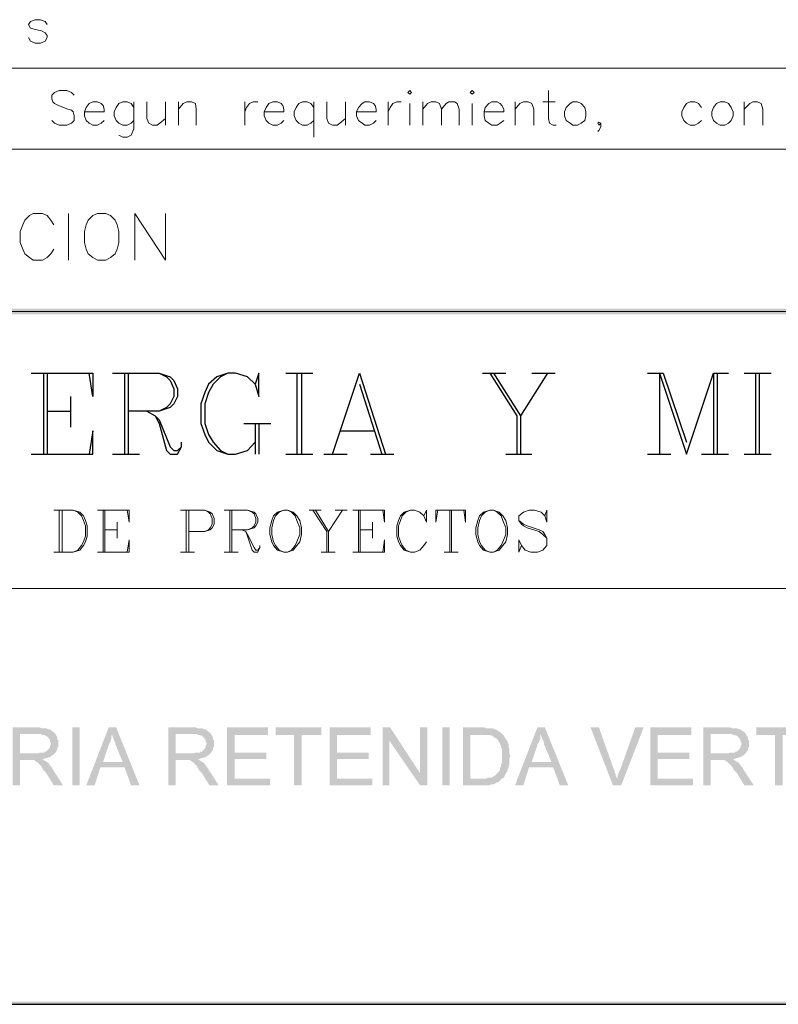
# Model space of a CAD drawing. Header units: millimetres. Extents: x 8 to 202, y 3 to 294.
# Tile 8 of 14: x 117 to 152, y 3 to 48. Entities that reach past the tile are written whole.
import ezdxf

# ---------------------------------------------------------------- set-up
doc = ezdxf.new("R2010")
doc.units = ezdxf.units.MM
doc.layers.add('DGE_CONTORNOS', color=7, linetype='Continuous', lineweight=0)
doc.layers.add('DGE_RELLENO', color=7, linetype='Continuous', lineweight=0)

msp = doc.modelspace()

# ---------------------------------------------------------------- hatches: boundary and pattern name
at = {"layer": 'DGE_RELLENO', "true_color": 0x000000}
for points in [[(23.4527, 34.8263), (23.7067, 34.5723), (201.9723, 34.8263)], [(23.7067, 34.5723), (201.9723, 34.8263), (201.8453, 34.5723)], [(118.3217, 15.8186), (117.1787, 15.8186), (117.1787, 13.1939), (117.5173, 13.1939), (117.5173, 14.3369), (117.8983, 14.3369), (118.5333, 14.3793), (118.5757, 14.3793), (118.6603, 14.4216), (118.745, 14.4216), (118.7873, 14.464), (118.872, 14.464), (118.9143, 14.5063), (118.999, 14.5486), (119.0413, 14.5909), (119.0837, 14.6333), (117.5173, 14.6333), (117.5173, 15.5223), (118.3217, 15.5223), (119.0837, 15.5646), (119.0413, 15.607), (118.9567, 15.6493), (118.9143, 15.6916), (118.872, 15.7339), (118.7873, 15.7339), (118.7027, 15.7763), (118.491, 15.7763), (118.4063, 15.8186)], [(119.888, 15.8186), (120.2267, 15.8186), (120.2267, 13.1939), (119.888, 13.1939), (119.888, 15.8186)], [(121.8777, 15.8186), (121.539, 15.8186), (120.523, 13.1939), (120.904, 13.1939), (121.158, 13.9983), (122.2587, 13.9983), (121.285, 14.2523), (121.539, 15.0143), (121.539, 15.0566), (121.5813, 15.0989), (121.6237, 15.1836), (121.6237, 15.2259), (121.666, 15.3106), (121.666, 15.4376), (121.7083, 15.5223)], [(121.8777, 15.8186), (121.7083, 15.5223), (121.7083, 15.4376), (121.7507, 15.3529), (121.7507, 15.3106), (121.793, 15.2259), (121.8353, 15.1413), (121.8353, 15.0566), (121.8777, 14.972), (122.174, 14.2523), (121.285, 14.2523), (122.2587, 13.9983), (122.555, 13.1939), (122.936, 13.1939)], [(125.3913, 15.8186), (124.2483, 15.8186), (124.2483, 13.1939), (124.587, 13.1939), (124.587, 14.3369), (124.968, 14.3369), (125.603, 14.3793), (125.6453, 14.3793), (125.73, 14.4216), (125.8147, 14.4216), (125.857, 14.464), (125.9417, 14.464), (125.984, 14.5063), (126.0687, 14.5486), (126.111, 14.5909), (126.1533, 14.6333), (124.587, 14.6333), (124.587, 15.5223), (125.3913, 15.5223), (126.1533, 15.5646), (126.111, 15.607), (126.0263, 15.6493), (125.984, 15.6916), (125.9417, 15.7339), (125.857, 15.7339), (125.7723, 15.7763), (125.5607, 15.7763), (125.476, 15.8186)], [(128.778, 15.8186), (126.9153, 15.8186), (126.9153, 13.1939), (128.8627, 13.1939), (128.8627, 13.4903), (127.254, 13.4903), (127.254, 14.3793), (128.6933, 14.3793), (128.6933, 14.6756), (127.254, 14.6756), (127.254, 15.4799), (128.778, 15.4799)], [(131.191, 15.8186), (129.1167, 15.8186), (129.1167, 15.4799), (129.9633, 15.4799), (129.9633, 13.1939), (130.302, 13.1939), (130.302, 15.4799), (131.191, 15.4799)], [(133.4347, 15.8186), (131.572, 15.8186), (131.572, 13.1939), (133.5193, 13.1939), (133.5193, 13.4903), (131.9107, 13.4903), (131.9107, 14.3793), (133.35, 14.3793), (133.35, 14.6756), (131.9107, 14.6756), (131.9107, 15.4799), (133.4347, 15.4799)], [(134.3237, 15.8186), (133.985, 15.8186), (133.985, 13.1939), (134.2813, 13.1939), (134.2813, 15.2259)], [(134.3237, 15.8186), (134.2813, 15.2259), (135.6783, 13.1939), (135.6783, 13.7443)], [(136.017, 15.8186), (135.6783, 15.8186), (135.6783, 13.1939), (136.017, 13.1939)], [(136.6943, 15.8186), (137.033, 15.8186), (137.033, 13.1939), (136.6943, 13.1939), (136.6943, 15.8186)], [(138.5147, 15.8186), (137.6257, 15.8186), (137.6257, 13.1939), (138.8533, 13.1939), (138.8957, 13.2363), (139.0227, 13.2363), (139.1073, 13.2786), (139.1497, 13.3209), (139.2343, 13.3209), (139.2767, 13.3633), (139.319, 13.4056), (139.3613, 13.448), (139.4037, 13.4903), (137.9643, 13.4903), (137.9643, 15.4799), (138.5147, 15.4799), (139.4037, 15.5223), (139.3613, 15.5646), (139.319, 15.607), (139.2343, 15.6493), (139.192, 15.6916), (139.1073, 15.7339), (139.065, 15.7339), (138.9803, 15.7763), (138.684, 15.7763), (138.5993, 15.8186)], [(141.351, 15.8186), (141.0123, 15.8186), (139.9963, 13.1939), (140.3773, 13.1939), (140.6313, 13.9983), (141.732, 13.9983), (140.7583, 14.2523), (141.0123, 15.0143), (141.0123, 15.0566), (141.0547, 15.0989), (141.097, 15.1836), (141.097, 15.2259), (141.1393, 15.3106), (141.1393, 15.4376), (141.1817, 15.5223)], [(141.351, 15.8186), (141.1817, 15.5223), (141.1817, 15.4376), (141.224, 15.3529), (141.224, 15.3106), (141.2663, 15.2259), (141.3087, 15.1413), (141.3087, 15.0566), (141.351, 14.972), (141.6473, 14.2523), (140.7583, 14.2523), (141.732, 13.9983), (142.0283, 13.1939), (142.4093, 13.1939)], [(143.8063, 15.8186), (143.4253, 15.8186), (144.4413, 13.1939), (144.6107, 13.4903), (144.6107, 13.5749), (144.5683, 13.6173), (144.5683, 13.7019), (144.526, 13.7443), (144.526, 13.8289), (144.4837, 13.9136)], [(145.8383, 15.8186), (145.4573, 15.8186), (144.78, 13.9136), (144.7377, 13.8289), (144.6953, 13.7443), (144.6953, 13.7019), (144.653, 13.6173), (144.653, 13.5326), (144.6107, 13.4903), (144.4413, 13.1939), (144.8223, 13.1939)], [(147.9973, 15.8186), (146.1347, 15.8186), (146.1347, 13.1939), (148.082, 13.1939), (148.082, 13.4903), (146.4733, 13.4903), (146.4733, 14.3793), (147.9127, 14.3793), (147.9127, 14.6756), (146.4733, 14.6756), (146.4733, 15.4799), (147.9973, 15.4799)], [(149.6907, 15.8186), (148.5477, 15.8186), (148.5477, 13.1939), (148.8863, 13.1939), (148.8863, 14.3369), (149.2673, 14.3369), (149.9023, 14.3793), (149.9447, 14.3793), (150.0293, 14.4216), (150.114, 14.4216), (150.1563, 14.464), (150.241, 14.464), (150.2833, 14.5063), (150.368, 14.5486), (150.4103, 14.5909), (150.4527, 14.6333), (148.8863, 14.6333), (148.8863, 15.5223), (149.6907, 15.5223), (150.4527, 15.5646), (150.4103, 15.607), (150.3257, 15.6493), (150.2833, 15.6916), (150.241, 15.7339), (150.1563, 15.7339), (150.0717, 15.7763), (149.86, 15.7763), (149.7753, 15.8186)], [(153.035, 15.8186), (150.9607, 15.8186), (150.9607, 15.4799), (151.8073, 15.4799), (151.8073, 13.1939), (152.146, 13.1939), (152.146, 15.4799), (153.035, 15.4799)], [(119.0837, 15.5646), (118.3217, 15.5223), (118.4487, 15.5223), (118.5333, 15.4799), (118.618, 15.4799), (118.6603, 15.4376), (118.7027, 15.4376), (118.745, 15.3953), (118.7873, 15.3529), (118.8297, 15.3106), (118.872, 15.2259), (118.872, 15.1836), (118.9143, 15.0989), (118.9143, 15.0566), (118.872, 14.972), (118.872, 14.9296), (118.8297, 14.8449), (118.7873, 14.8026), (118.745, 14.7603), (118.7027, 14.7179), (118.618, 14.7179), (118.618, 14.6756), (118.4063, 14.6756), (118.3217, 14.6333), (117.5173, 14.6333), (119.0837, 14.6333), (119.126, 14.6756), (119.1683, 14.7603), (119.2107, 14.8026), (119.2107, 14.8873), (119.253, 14.9296), (119.253, 15.2259), (119.2107, 15.2683), (119.2107, 15.3529), (119.1683, 15.4376), (119.126, 15.4799), (119.126, 15.5223)], [(126.1533, 15.5646), (125.3913, 15.5223), (125.5183, 15.5223), (125.603, 15.4799), (125.6877, 15.4799), (125.73, 15.4376), (125.7723, 15.4376), (125.8147, 15.3953), (125.857, 15.3529), (125.8993, 15.3106), (125.9417, 15.2259), (125.9417, 15.1836), (125.984, 15.0989), (125.984, 15.0566), (125.9417, 14.972), (125.9417, 14.9296), (125.8993, 14.8449), (125.857, 14.8026), (125.8147, 14.7603), (125.7723, 14.7179), (125.6877, 14.7179), (125.6877, 14.6756), (125.476, 14.6756), (125.3913, 14.6333), (124.587, 14.6333), (126.1533, 14.6333), (126.1957, 14.6756), (126.238, 14.7603), (126.2803, 14.8026), (126.2803, 14.8873), (126.3227, 14.9296), (126.3227, 15.2259), (126.2803, 15.2683), (126.2803, 15.3529), (126.238, 15.4376), (126.1957, 15.4799), (126.1957, 15.5223)], [(139.4037, 15.5223), (138.5147, 15.4799), (138.8533, 15.4799), (138.8957, 15.4376), (138.9803, 15.4376), (139.0227, 15.3953), (139.065, 15.3529), (139.1497, 15.3106), (139.192, 15.2683), (139.2343, 15.2259), (139.2767, 15.1413), (139.319, 15.0989), (139.319, 15.0566), (139.3613, 14.972), (139.3613, 14.9296), (139.4037, 14.8449), (139.4037, 14.2099), (139.3613, 14.1253), (139.3613, 13.9983), (139.319, 13.9983), (139.319, 13.9136), (139.2767, 13.8289), (139.2343, 13.7866), (139.192, 13.7443), (139.1497, 13.7019), (139.1073, 13.6596), (139.065, 13.6173), (138.9803, 13.5749), (138.8957, 13.5326), (138.7687, 13.5326), (138.684, 13.4903), (137.9643, 13.4903), (139.4037, 13.4903), (139.4883, 13.5326), (139.5307, 13.6173), (139.5307, 13.6596), (139.573, 13.7019), (139.6153, 13.7866), (139.6577, 13.8289), (139.6577, 13.9136), (139.7, 13.9983), (139.7, 14.0829), (139.7423, 14.1253), (139.7423, 14.4216), (139.7847, 14.5063), (139.7847, 14.5486), (139.7423, 14.6333), (139.7423, 14.8449), (139.7, 14.9296), (139.7, 15.0566), (139.6577, 15.1413), (139.6577, 15.1836), (139.6153, 15.2259), (139.573, 15.3106), (139.5307, 15.3529), (139.4883, 15.4376), (139.446, 15.4799)], [(150.4527, 15.5646), (149.6907, 15.5223), (149.8177, 15.5223), (149.9023, 15.4799), (149.987, 15.4799), (150.0293, 15.4376), (150.0717, 15.4376), (150.114, 15.3953), (150.1563, 15.3529), (150.1987, 15.3106), (150.241, 15.2259), (150.241, 15.1836), (150.2833, 15.0989), (150.2833, 15.0566), (150.241, 14.972), (150.241, 14.9296), (150.1987, 14.8449), (150.1563, 14.8026), (150.114, 14.7603), (150.0717, 14.7179), (149.987, 14.7179), (149.987, 14.6756), (149.7753, 14.6756), (149.6907, 14.6333), (148.8863, 14.6333), (150.4527, 14.6333), (150.495, 14.6756), (150.5373, 14.7603), (150.5797, 14.8026), (150.5797, 14.8873), (150.622, 14.9296), (150.622, 15.2259), (150.5797, 15.2683), (150.5797, 15.3529), (150.5373, 15.4376), (150.495, 15.4799), (150.495, 15.5223)], [(118.5333, 14.3793), (117.8983, 14.3369), (118.1523, 14.3369), (118.1947, 14.2946), (118.2793, 14.2523), (118.3217, 14.2099), (118.364, 14.1676), (118.4487, 14.0829), (118.491, 14.0406), (118.491, 13.9983), (118.5333, 13.956), (118.5757, 13.8713), (118.618, 13.8289), (118.7027, 13.7443), (119.0413, 13.1939), (119.4647, 13.1939), (118.999, 13.9136), (118.9567, 13.9983), (118.9143, 14.0406), (118.872, 14.0829), (118.8297, 14.1676), (118.7873, 14.2099), (118.745, 14.2523), (118.7027, 14.2523), (118.6603, 14.2946), (118.5757, 14.3369)], [(125.603, 14.3793), (124.968, 14.3369), (125.222, 14.3369), (125.2643, 14.2946), (125.349, 14.2523), (125.3913, 14.2099), (125.4337, 14.1676), (125.5183, 14.0829), (125.5607, 14.0406), (125.5607, 13.9983), (125.603, 13.956), (125.6453, 13.8713), (125.6877, 13.8289), (125.7723, 13.7443), (126.111, 13.1939), (126.5343, 13.1939), (126.0687, 13.9136), (126.0263, 13.9983), (125.984, 14.0406), (125.9417, 14.0829), (125.8993, 14.1676), (125.857, 14.2099), (125.8147, 14.2523), (125.7723, 14.2523), (125.73, 14.2946), (125.6453, 14.3369)], [(149.9023, 14.3793), (149.2673, 14.3369), (149.5213, 14.3369), (149.5637, 14.2946), (149.6483, 14.2523), (149.6907, 14.2099), (149.733, 14.1676), (149.8177, 14.0829), (149.86, 14.0406), (149.86, 13.9983), (149.9023, 13.956), (149.9447, 13.8713), (149.987, 13.8289), (150.0717, 13.7443), (150.4103, 13.1939), (150.8337, 13.1939), (150.368, 13.9136), (150.3257, 13.9983), (150.2833, 14.0406), (150.241, 14.0829), (150.1987, 14.1676), (150.1563, 14.2099), (150.114, 14.2523), (150.0717, 14.2523), (150.0293, 14.2946), (149.9447, 14.3369)], [(201.9723, 3.2456), (201.8453, 3.3726), (23.5797, 3.2456)], [(201.8453, 3.3726), (23.5797, 3.2456), (23.7067, 3.3726)]]:
    msp.add_hatch(color=7, dxfattribs=at).paths.add_polyline_path(points, flags=0)

# ---------------------------------------------------------------- linework, layer by layer
at = {"layer": 'DGE_CONTORNOS', "lineweight": 13}
for points in [[(118.745, 47.738), (118.6603, 47.865), (118.4487, 47.9497), (118.1947, 47.9497), (117.983, 47.865), (117.8983, 47.738), (117.983, 47.5687), (118.1523, 47.5264), (118.491, 47.4417), (118.6603, 47.357), (118.745, 47.23), (118.745, 47.1454), (118.6603, 46.976), (118.4487, 46.8914), (118.1947, 46.8914), (117.983, 46.976), (117.8983, 47.1454)], [(119.9727, 44.5207), (119.8457, 44.6477), (119.634, 44.7324), (119.2953, 44.7324), (119.0837, 44.6477), (118.9567, 44.5207), (118.9567, 44.3514), (118.999, 44.2244), (119.0837, 44.1397), (119.253, 44.055), (119.6763, 43.8857), (119.8457, 43.8434), (119.9303, 43.7587), (119.9727, 43.5894), (119.9727, 43.3777), (119.8457, 43.2507), (119.634, 43.166), (119.2953, 43.166), (119.0837, 43.2507), (118.9567, 43.3777)], [(135.128, 44.6477), (135.2127, 44.7324), (135.2973, 44.6477), (135.2127, 44.563), (135.128, 44.6477)], [(137.9643, 44.6477), (138.049, 44.7324), (138.1337, 44.6477), (138.049, 44.563), (137.9643, 44.6477)], [(141.5203, 44.7324), (141.5203, 43.4624), (141.5627, 43.2507), (141.732, 43.166), (141.859, 43.166)], [(120.4383, 43.7587), (121.3273, 43.7587), (121.3273, 43.8857), (121.285, 44.055), (121.2003, 44.1397), (121.031, 44.2244), (120.8193, 44.2244), (120.65, 44.1397), (120.523, 43.9704), (120.4383, 43.7587), (120.4383, 43.5894), (120.523, 43.3777), (120.65, 43.2507), (120.8193, 43.166), (121.031, 43.166), (121.2003, 43.2507), (121.3273, 43.3777)], [(122.682, 43.9704), (122.555, 44.1397), (122.3857, 44.2244), (122.174, 44.2244), (122.0047, 44.1397), (121.8777, 43.9704), (121.793, 43.7587), (121.793, 43.5894), (121.8777, 43.3777), (122.0047, 43.2507), (122.174, 43.166), (122.3857, 43.166), (122.555, 43.2507), (122.682, 43.3777)], [(122.682, 44.2244), (122.682, 42.9967), (122.5973, 42.785), (122.555, 42.7004), (122.3857, 42.6157), (122.174, 42.6157), (122.0047, 42.7004)], [(123.2747, 44.2244), (123.2747, 43.4624), (123.3593, 43.2507), (123.5287, 43.166), (123.7403, 43.166), (123.8673, 43.2507), (124.1213, 43.4624)], [(124.1213, 44.2244), (124.1213, 43.166)], [(124.714, 44.2244), (124.714, 43.166)], [(124.714, 43.8857), (124.9257, 44.1397), (125.095, 44.2244), (125.3067, 44.2244), (125.476, 44.1397), (125.5183, 43.8857), (125.5183, 43.166)], [(127.7197, 44.2244), (127.7197, 43.166)], [(127.7197, 43.7587), (127.8043, 43.9704), (127.9313, 44.1397), (128.1007, 44.2244), (128.3123, 44.2244)], [(128.6087, 43.7587), (129.4977, 43.7587), (129.4977, 43.8857), (129.4553, 44.055), (129.3707, 44.1397), (129.2013, 44.2244), (128.9897, 44.2244), (128.8203, 44.1397), (128.6933, 43.9704), (128.6087, 43.7587), (128.6087, 43.5894), (128.6933, 43.3777), (128.8203, 43.2507), (128.9897, 43.166), (129.2013, 43.166), (129.3707, 43.2507), (129.4977, 43.3777)], [(130.8523, 43.9704), (130.7253, 44.1397), (130.556, 44.2244), (130.3443, 44.2244), (130.175, 44.1397), (130.048, 43.9704), (129.9633, 43.7587), (129.9633, 43.5894), (130.048, 43.3777), (130.175, 43.2507), (130.3443, 43.166), (130.556, 43.166), (130.7253, 43.2507), (130.8523, 43.3777)], [(130.8523, 44.2244), (130.8523, 42.6157)], [(131.445, 44.2244), (131.445, 43.4624), (131.5297, 43.2507), (131.699, 43.166), (131.9107, 43.166), (132.0377, 43.2507), (132.2917, 43.4624)], [(132.2917, 44.2244), (132.2917, 43.166)], [(132.7997, 43.7587), (133.6887, 43.7587), (133.6887, 43.8857), (133.6463, 44.055), (133.5617, 44.1397), (133.3923, 44.2244), (133.1807, 44.2244), (133.0537, 44.1397), (132.8843, 43.9704), (132.7997, 43.7587), (132.7997, 43.5894), (132.8843, 43.3777), (133.0537, 43.2507), (133.1807, 43.166), (133.3923, 43.166), (133.5617, 43.2507), (133.6887, 43.3777)], [(134.239, 44.2244), (134.239, 43.166)], [(134.239, 43.7587), (134.3237, 43.9704), (134.4507, 44.1397), (134.62, 44.2244), (134.8317, 44.2244)], [(135.2127, 44.1397), (135.2127, 43.166)], [(135.8053, 44.2244), (135.8053, 43.166)], [(135.8053, 43.8857), (136.017, 44.1397), (136.1863, 44.2244), (136.398, 44.2244), (136.5673, 44.1397), (136.652, 43.8857), (136.652, 43.166)], [(136.652, 43.8857), (136.8637, 44.1397), (136.9907, 44.2244), (137.2447, 44.2244), (137.3717, 44.1397), (137.4563, 43.8857), (137.4563, 43.166)], [(138.049, 44.1397), (138.049, 43.166)], [(138.5993, 43.7587), (139.4883, 43.7587), (139.4883, 43.8857), (139.4037, 44.055), (139.319, 44.1397), (139.192, 44.2244), (138.938, 44.2244), (138.811, 44.1397), (138.6417, 43.9704), (138.5993, 43.7587), (138.5993, 43.5894), (138.6417, 43.3777), (138.811, 43.2507), (138.938, 43.166), (139.192, 43.166), (139.319, 43.2507), (139.4883, 43.3777)], [(139.9963, 44.2244), (139.9963, 43.166)], [(139.9963, 43.8857), (140.208, 44.1397), (140.3773, 44.2244), (140.589, 44.2244), (140.7583, 44.1397), (140.843, 43.8857), (140.843, 43.166)], [(141.2663, 44.2244), (141.8167, 44.2244)], [(142.621, 44.2244), (142.494, 44.1397), (142.3247, 43.9704), (142.24, 43.7587), (142.24, 43.5894), (142.3247, 43.3777), (142.494, 43.2507), (142.621, 43.166), (142.8327, 43.166), (143.002, 43.2507), (143.1713, 43.3777), (143.2137, 43.5894), (143.2137, 43.7587), (143.1713, 43.9704), (143.002, 44.1397), (142.8327, 44.2244), (142.621, 44.2244)], [(148.463, 43.9704), (148.336, 44.1397), (148.1667, 44.2244), (147.955, 44.2244), (147.7857, 44.1397), (147.6587, 43.9704), (147.574, 43.7587), (147.574, 43.5894), (147.6587, 43.3777), (147.7857, 43.2507), (147.955, 43.166), (148.1667, 43.166), (148.336, 43.2507), (148.463, 43.3777)], [(149.3097, 44.2244), (149.1403, 44.1397), (149.0133, 43.9704), (148.9287, 43.7587), (148.9287, 43.5894), (149.0133, 43.3777), (149.1403, 43.2507), (149.3097, 43.166), (149.5213, 43.166), (149.6907, 43.2507), (149.8177, 43.3777), (149.9023, 43.5894), (149.9023, 43.7587), (149.8177, 43.9704), (149.6907, 44.1397), (149.5213, 44.2244), (149.3097, 44.2244)], [(150.4103, 44.2244), (150.4103, 43.166)], [(150.4103, 43.8857), (150.6643, 44.1397), (150.7913, 44.2244), (151.003, 44.2244), (151.1723, 44.1397), (151.257, 43.8857), (151.257, 43.166)], [(143.891, 43.2507), (143.8063, 43.293), (143.764, 43.2507), (143.8063, 43.166), (143.891, 43.2507), (143.891, 43.0813), (143.8063, 42.912), (143.764, 42.8697)], [(119.0413, 38.6363), (118.9143, 38.848), (118.745, 39.0596), (118.5333, 39.1443), (118.11, 39.1443), (117.9407, 39.0596), (117.729, 38.848), (117.6443, 38.6363), (117.5173, 38.34), (117.5173, 37.832), (117.6443, 37.5356), (117.729, 37.3239), (117.9407, 37.1546), (118.11, 37.0276), (118.5333, 37.0276), (118.745, 37.1546), (118.9143, 37.3239), (119.0413, 37.5356)], [(119.7187, 39.1443), (119.7187, 37.0276)], [(121.031, 39.1443), (120.8193, 39.0596), (120.6077, 38.848), (120.523, 38.6363), (120.4383, 38.34), (120.4383, 37.832), (120.523, 37.5356), (120.6077, 37.3239), (120.8193, 37.1546), (121.031, 37.0276), (121.412, 37.0276), (121.6237, 37.1546), (121.8353, 37.3239), (121.92, 37.5356), (122.0047, 37.832), (122.0047, 38.34), (121.92, 38.6363), (121.8353, 38.848), (121.6237, 39.0596), (121.412, 39.1443), (121.031, 39.1443)], [(122.7243, 37.0276), (122.7243, 39.1443), (124.1213, 37.0276), (124.1213, 39.1443)]]:
    msp.add_lwpolyline(points, dxfattribs=at)
at = {"layer": 'DGE_CONTORNOS', "lineweight": 5}
for points in [[(23.5797, 45.7484), (201.9723, 45.7484)], [(23.5797, 42.0653), (201.9723, 42.0653)], [(23.5797, 34.6993), (201.9723, 34.6993)], [(119.0413, 25.6823), (119.9303, 25.6823), (120.2267, 25.5976), (120.396, 25.4283), (120.4807, 25.2166), (120.5653, 24.9626), (120.5653, 24.497), (120.4807, 24.2429), (120.396, 24.0736), (120.2267, 23.8619), (119.9303, 23.7773), (119.0413, 23.7773)], [(119.2953, 25.6823), (119.2953, 23.7773)], [(119.4223, 25.6823), (119.4223, 23.7773)], [(119.9303, 25.6823), (120.142, 25.5976), (120.3113, 25.4283), (120.396, 25.2166), (120.4807, 24.9626), (120.4807, 24.497), (120.396, 24.2429), (120.3113, 24.0736), (120.142, 23.8619), (119.9303, 23.7773)], [(121.031, 25.6823), (122.4703, 25.6823), (122.4703, 25.132), (122.3857, 25.6823)], [(121.285, 25.6823), (121.285, 23.7773)], [(121.3697, 25.6823), (121.3697, 23.7773)], [(124.7987, 25.6823), (125.8993, 25.6823), (126.1533, 25.5976), (126.238, 25.513), (126.3227, 25.3013), (126.3227, 25.0473), (126.238, 24.8779), (126.1533, 24.7933), (125.8993, 24.7086), (125.1797, 24.7086)], [(125.0527, 25.6823), (125.0527, 23.7773)], [(125.1797, 25.6823), (125.1797, 23.7773)], [(125.8993, 25.6823), (126.0687, 25.5976), (126.1533, 25.513), (126.238, 25.3013), (126.238, 25.0473), (126.1533, 24.8779), (126.0687, 24.7933), (125.8993, 24.7086)], [(126.7883, 25.6823), (127.8467, 25.6823), (128.143, 25.5976), (128.2277, 25.513), (128.3123, 25.3013), (128.3123, 25.132), (128.2277, 24.9626), (128.143, 24.8779), (127.8467, 24.7933), (127.127, 24.7933)], [(127.0423, 25.6823), (127.0423, 23.7773)], [(127.127, 25.6823), (127.127, 23.7773)], [(127.8467, 25.6823), (128.0583, 25.5976), (128.143, 25.513), (128.2277, 25.3013), (128.2277, 25.132), (128.143, 24.9626), (128.0583, 24.8779), (127.8467, 24.7933)], [(129.4977, 25.6823), (129.2013, 25.5976), (129.032, 25.4283), (128.9473, 25.2166), (128.8627, 24.8779), (128.8627, 24.5816), (128.9473, 24.2429), (129.032, 24.0736), (129.2013, 23.8619), (129.4977, 23.7773), (129.667, 23.7773), (129.921, 23.8619), (130.0903, 24.0736), (130.2173, 24.2429), (130.302, 24.5816), (130.302, 24.8779), (130.2173, 25.2166), (130.0903, 25.4283), (129.921, 25.5976), (129.667, 25.6823), (129.4977, 25.6823), (129.286, 25.5976), (129.1167, 25.4283), (129.032, 25.2166), (128.9473, 24.8779), (128.9473, 24.5816), (129.032, 24.2429), (129.1167, 24.0736), (129.286, 23.8619), (129.4977, 23.7773)], [(129.667, 23.7773), (129.8363, 23.8619), (130.0057, 24.0736), (130.0903, 24.2429), (130.2173, 24.5816), (130.2173, 24.8779), (130.0903, 25.2166), (130.0057, 25.4283), (129.8363, 25.5976), (129.667, 25.6823)], [(130.6407, 25.6823), (131.191, 25.6823)], [(130.81, 25.6823), (131.445, 24.7086), (131.445, 23.7773)], [(130.937, 25.6823), (131.5297, 24.7086), (131.5297, 23.7773)], [(132.1647, 25.6823), (131.5297, 24.7086)], [(131.826, 25.6823), (132.3763, 25.6823)], [(132.6303, 25.6823), (134.0697, 25.6823), (134.0697, 25.132), (133.985, 25.6823)], [(132.8843, 25.6823), (132.8843, 23.7773)], [(132.969, 25.6823), (132.969, 23.7773)], [(135.8477, 25.4283), (135.9747, 25.132), (135.9747, 25.6823), (135.8477, 25.4283), (135.6783, 25.5976), (135.4243, 25.6823), (135.255, 25.6823), (134.9587, 25.5976), (134.7893, 25.4283), (134.7047, 25.2166), (134.62, 24.9626), (134.62, 24.497), (134.7047, 24.2429), (134.7893, 24.0736), (134.9587, 23.8619), (135.255, 23.7773), (135.4243, 23.7773), (135.6783, 23.8619), (135.8477, 24.0736), (135.9747, 24.2429)], [(135.255, 25.6823), (135.0433, 25.5976), (134.874, 25.4283), (134.7893, 25.2166), (134.7047, 24.9626), (134.7047, 24.497), (134.7893, 24.2429), (134.874, 24.0736), (135.0433, 23.8619), (135.255, 23.7773)], [(136.4827, 25.6823), (136.398, 25.132), (136.398, 25.6823), (137.7527, 25.6823), (137.7527, 25.132), (137.668, 25.6823)], [(137.033, 25.6823), (137.033, 23.7773)], [(137.1177, 25.6823), (137.1177, 23.7773)], [(138.8533, 25.6823), (138.557, 25.5976), (138.3877, 25.4283), (138.303, 25.2166), (138.2183, 24.8779), (138.2183, 24.5816), (138.303, 24.2429), (138.3877, 24.0736), (138.557, 23.8619), (138.8533, 23.7773), (139.0227, 23.7773), (139.2767, 23.8619), (139.446, 24.0736), (139.573, 24.2429), (139.6577, 24.5816), (139.6577, 24.8779), (139.573, 25.2166), (139.446, 25.4283), (139.2767, 25.5976), (139.0227, 25.6823), (138.8533, 25.6823), (138.6417, 25.5976), (138.4723, 25.4283), (138.3877, 25.2166), (138.303, 24.8779), (138.303, 24.5816), (138.3877, 24.2429), (138.4723, 24.0736), (138.6417, 23.8619), (138.8533, 23.7773)], [(139.0227, 23.7773), (139.192, 23.8619), (139.3613, 24.0736), (139.446, 24.2429), (139.573, 24.5816), (139.573, 24.8779), (139.446, 25.2166), (139.3613, 25.4283), (139.192, 25.5976), (139.0227, 25.6823)], [(141.351, 25.4283), (141.4357, 25.6823), (141.4357, 25.132), (141.351, 25.4283), (141.1817, 25.5976), (140.8853, 25.6823), (140.6313, 25.6823), (140.3773, 25.5976), (140.1657, 25.4283), (140.1657, 25.2166), (140.2927, 25.0473), (140.3773, 24.9626), (140.5467, 24.8779), (141.097, 24.7086), (141.2663, 24.5816), (141.4357, 24.4123)], [(121.92, 25.132), (121.92, 24.4123)], [(133.5193, 25.132), (133.5193, 24.4123)], [(140.1657, 25.2166), (140.3773, 25.0473), (140.5467, 24.9626), (141.097, 24.7933), (141.2663, 24.7086), (141.351, 24.5816), (141.4357, 24.4123), (141.4357, 24.0736), (141.2663, 23.8619), (141.0123, 23.7773), (140.716, 23.7773), (140.462, 23.8619), (140.2927, 24.0736), (140.1657, 24.3276), (140.1657, 23.7773), (140.2927, 24.0736)], [(121.3697, 24.7933), (121.92, 24.7933)], [(127.5927, 24.7933), (127.762, 24.7086), (127.8467, 24.5816), (128.143, 23.989), (128.2277, 23.8619), (128.3123, 23.8619), (128.397, 23.989)], [(127.762, 24.7086), (127.8467, 24.497), (128.0583, 23.8619), (128.143, 23.7773), (128.3123, 23.7773), (128.397, 23.989), (128.397, 24.0736)], [(132.969, 24.7933), (133.5193, 24.7933)], [(121.031, 23.7773), (122.4703, 23.7773), (122.4703, 24.3276), (122.3857, 23.7773)], [(132.6303, 23.7773), (134.0697, 23.7773), (134.0697, 24.3276), (133.985, 23.7773)], [(124.7987, 23.7773), (125.4337, 23.7773)], [(126.7883, 23.7773), (127.4233, 23.7773)], [(131.191, 23.7773), (131.826, 23.7773)], [(136.779, 23.7773), (137.414, 23.7773)]]:
    msp.add_lwpolyline(points, dxfattribs=at)
at = {"layer": 'DGE_CONTORNOS', "lineweight": 25}
for points in [[(118.0253, 31.9053), (120.8193, 31.9053), (120.8193, 30.847), (120.65, 31.9053)], [(118.5757, 31.9053), (118.5757, 28.2223)], [(118.745, 31.9053), (118.745, 28.2223)], [(121.7083, 31.9053), (123.825, 31.9053), (124.333, 31.7359), (124.5023, 31.5666), (124.6717, 31.1856), (124.6717, 30.847), (124.5023, 30.5083), (124.333, 30.339), (123.825, 30.1696), (122.428, 30.1696)], [(122.2587, 31.9053), (122.2587, 28.2223)], [(122.428, 31.9053), (122.428, 28.2223)], [(123.825, 31.9053), (124.1637, 31.7359), (124.333, 31.5666), (124.5023, 31.1856), (124.5023, 30.847), (124.333, 30.5083), (124.1637, 30.339), (123.825, 30.1696)], [(128.1853, 31.3973), (128.3547, 30.847), (128.3547, 31.9053), (128.1853, 31.3973), (127.8467, 31.7359), (127.2963, 31.9053), (126.9577, 31.9053), (126.4497, 31.7359), (126.0687, 31.3973), (125.8993, 31.0163), (125.73, 30.5083), (125.73, 29.6193), (125.8993, 29.1113), (126.0687, 28.7726), (126.4497, 28.3916), (126.9577, 28.2223), (127.2963, 28.2223), (127.8467, 28.3916), (128.1853, 28.7726)], [(126.9577, 31.9053), (126.619, 31.7359), (126.2803, 31.3973), (126.0687, 31.0163), (125.8993, 30.5083), (125.8993, 29.6193), (126.0687, 29.1113), (126.2803, 28.7726), (126.619, 28.3916), (126.9577, 28.2223)], [(129.5823, 31.9053), (130.81, 31.9053)], [(130.0903, 31.9053), (130.0903, 28.2223)], [(130.302, 31.9053), (130.302, 28.2223)], [(131.699, 28.2223), (132.9267, 31.9053), (134.112, 28.2223)], [(138.5147, 31.9053), (139.573, 31.9053)], [(138.8533, 31.9053), (140.081, 29.9579), (140.081, 28.2223)], [(139.0227, 31.9053), (140.2503, 29.9579), (140.2503, 28.2223)], [(141.478, 31.9053), (140.2503, 29.9579)], [(140.7583, 31.9053), (141.8167, 31.9053)], [(146.0077, 31.9053), (146.7273, 31.9053)], [(146.558, 31.9053), (146.558, 28.2223)], [(146.558, 31.9053), (147.7857, 28.2223), (149.0133, 31.9053), (149.0133, 28.2223)], [(146.7273, 31.9053), (147.7857, 28.7726)], [(149.0133, 31.9053), (149.6907, 31.9053)], [(149.1827, 31.9053), (149.1827, 28.2223)], [(150.4103, 31.9053), (151.638, 31.9053)], [(150.9183, 31.9053), (150.9183, 28.2223)], [(151.0877, 31.9053), (151.0877, 28.2223)], [(132.9267, 31.3973), (133.9427, 28.2223)], [(119.8033, 30.847), (119.8033, 29.4499)], [(118.745, 30.1696), (119.8033, 30.1696)], [(123.2747, 30.1696), (123.6557, 29.9579), (123.825, 29.7886), (124.333, 28.5609), (124.5023, 28.3916), (124.6717, 28.3916), (124.841, 28.5609)], [(123.6557, 29.9579), (123.825, 29.6193), (124.1637, 28.3916), (124.333, 28.2223), (124.6717, 28.2223), (124.841, 28.5609), (124.841, 28.7726)], [(127.6773, 29.6193), (128.905, 29.6193)], [(128.1853, 29.6193), (128.1853, 28.2223)], [(128.3547, 29.6193), (128.3547, 28.2223)], [(118.0253, 28.2223), (120.8193, 28.2223), (120.8193, 29.2806), (120.65, 28.2223)], [(132.0377, 29.2806), (133.604, 29.2806)], [(121.7083, 28.2223), (122.936, 28.2223)], [(129.5823, 28.2223), (130.81, 28.2223)], [(131.318, 28.2223), (132.3763, 28.2223)], [(133.4347, 28.2223), (134.493, 28.2223)], [(139.573, 28.2223), (140.7583, 28.2223)], [(146.0077, 28.2223), (147.066, 28.2223)], [(148.463, 28.2223), (149.6907, 28.2223)], [(150.4103, 28.2223), (151.638, 28.2223)], [(7.874, 3.2456), (201.9723, 3.2456)]]:
    msp.add_lwpolyline(points, dxfattribs=at)
at = {"layer": 'DGE_CONTORNOS', "lineweight": 9}
msp.add_lwpolyline([(23.5797, 22.1263), (201.9723, 22.1263)], dxfattribs=at)

doc.saveas('drawing.dxf')
